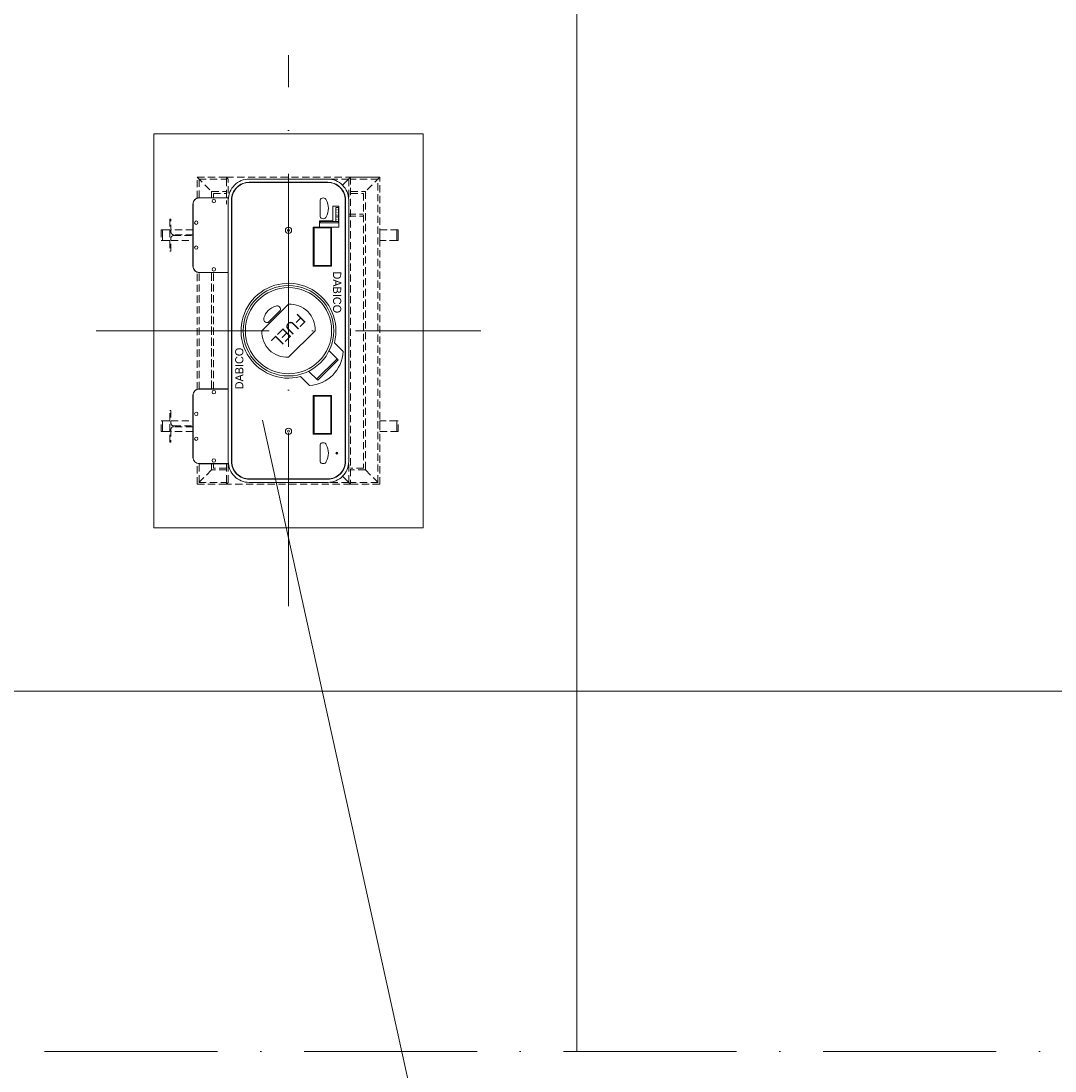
# Model space of a CAD drawing. Header units: millimetres. Extents: x -13331 to 209855, y -117294 to 47640.
# Tile 19 of 34: x 128078 to 135248, y -87408 to -80124. Entities that reach past the tile are written whole.
import ezdxf

# ---------------------------------------------------------------- set-up
doc = ezdxf.new("R2010")
doc.units = ezdxf.units.MM
doc.linetypes.add('ACAD_ISO10W100', pattern=[18, 12, -3, 0, -3])
doc.linetypes.add('HIDDEN', pattern=[0.375, 0.25, -0.125])
doc.layers.add('Bemaßung', color=7, linetype='Continuous', lineweight=9)
doc.layers.add('Beschriftung', color=7, linetype='Continuous', lineweight=9)
doc.dimstyles.new('DIN', dxfattribs={"dimtxt": 2.5, "dimasz": 2.5, "dimexe": 1.25, "dimexo": 0.625, "dimtad": 1, "dimtih": 1, "dimdec": 4, "dimdsep": 46, "dimlunit": 6, "dimtxsty": 'Standard', "dimcen": 2.5, "dimadec": 0, "dimazin": 0, "dimtfac": 1, "dimtdec": 4, "dimtmove": 0, "dimatfit": 3, "dimfxl": 0, "dimtvp": 1, "dimtolj": 1, "dimtzin": 0, "dimarcsym": 0})

# ---------------------------------------------------------------- blocks, each defined once
blk = doc.blocks.new('_Oblique')
at = {"color": 0, "linetype": 'ByBlock', "lineweight": -2}
blk.add_line((-0.5, -0.5), (0.5, 0.5), dxfattribs=at)
blk = doc.blocks.new('*D109')
at = {"layer": 'Bemaßung', "color": 0, "lineweight": -2, "transparency": 16777216}
for p, q in [((30106.4, -75905.9), (30106.4, -70472.2)), ((129932.5, -75905.9), (129932.5, -70472.2)), ((30106.4, -71472.2), (129932.5, -71472.2))]:
    blk.add_line(p, q, dxfattribs=at)
at = {"layer": 'DEFPOINTS', "color": 0, "transparency": 16777216}
for p in [(129932.5, -71472.2), (30106.4, -80905.9), (129932.5, -80905.9)]:
    blk.add_point(p, dxfattribs=at)
at = {"layer": 'Bemaßung', "color": 0, "lineweight": -2, "transparency": 16777216, "xscale": 1000, "yscale": 1000, "zscale": 1000, "rotation": 180}
blk.add_blockref('_Oblique', (30106.4, -71472.2), dxfattribs=at)
at = {"layer": 'Bemaßung', "color": 0, "lineweight": -2, "transparency": 16777216, "xscale": 1000, "yscale": 1000, "zscale": 1000}
blk.add_blockref('_Oblique', (129932.5, -71472.2), dxfattribs=at)
at = {"layer": 'Bemaßung', "color": 0, "transparency": 16777216, "insert": (80019.5, -70572.2), "char_height": 1000, "attachment_point": 5}
blk.add_mtext('\\A1;X', dxfattribs=at)

msp = doc.modelspace()

# ---------------------------------------------------------------- hatches: boundary and pattern name
at = {"lineweight": 0}
h = msp.add_hatch(color=1, dxfattribs=at)
h.dxf.hatch_style = 1
edge = h.paths.add_edge_path()
edge.add_arc((130267.41119, -83121.6841), 7.5, 90, 450)

# ---------------------------------------------------------------- linework, layer by layer
at = {"linetype": 'ACAD_ISO10W100', "lineweight": 18, "ltscale": 100}
for p, q in [((129932.51886, -84184.26087), (129932.51886, -80361.10732)), ((128597.80067, -82272.6841), (131267.23706, -82272.6841)), ((108438.80694, -87272.6841), (151201.28338, -87272.6841))]:
    msp.add_line(p, q, dxfattribs=at)
at = {"linetype": 'HIDDEN', "lineweight": 0, "ltscale": 200}
for p, q in [((129299.21886, -81207.3841), (129502.21886, -81207.3841)), ((129312.21886, -81350.4211), (129312.21886, -81220.3841)), ((129312.21886, -81220.3841), (129502.21886, -81220.3841)), ((129502.21886, -81220.3841), (129502.21886, -81394.1841)), ((129515.21886, -81394.1841), (129515.21886, -81220.3841)), ((130349.81886, -81220.3841), (130204.81886, -81220.3841)), ((130349.81886, -81220.3841), (130349.81886, -81365.3841)), ((130552.81886, -81220.3841), (130362.81886, -81220.3841)), ((130552.81886, -83324.9841), (130552.81886, -81220.3841)), ((130349.81886, -81465.1841), (130453.01886, -81465.1841)), ((130349.81886, -81478.1841), (130453.01886, -81478.1841)), ((129312.21886, -82676.4211), (129312.21886, -81868.94709)), ((129515.21886, -83324.9841), (129515.21886, -83151.1841)), ((129312.21886, -83324.9841), (129312.21886, -83194.94709)), ((129502.21886, -83324.9841), (129502.21886, -83194.9841)), ((130349.81886, -83324.9841), (130349.81886, -83179.9841)), ((129299.21886, -83337.9841), (129502.21886, -83337.9841)), ((129312.21886, -83324.9841), (129502.21886, -83324.9841)), ((130349.81886, -83324.9841), (130204.81886, -83324.9841)), ((130552.81886, -83324.9841), (130362.81886, -83324.9841)), ((130565.81886, -83337.9841), (130362.81886, -83337.9841))]:
    msp.add_line(p, q, dxfattribs=at)
at = {"lineweight": 0}
for p, q in [((129502.21886, -81207.3841), (129515.21886, -81220.3841)), ((130362.81886, -81207.3841), (130307.34934, -81262.85361)), ((130565.81886, -81207.3841), (130362.81886, -81207.3841)), ((130276.20104, -82474.94492), (130213.73028, -82412.47416)), ((130269.12997, -82467.87385), (130127.70862, -82609.29521)), ((130276.20104, -82474.94492), (130134.77969, -82616.36628)), ((130134.77969, -82616.36628), (130072.30892, -82553.89551)), ((130362.81886, -83337.9841), (130307.34934, -83282.51458)), ((129502.21886, -83337.9841), (129515.21886, -83324.9841))]:
    msp.add_line(p, q, dxfattribs=at)
for points in [[(130867.31886, -83639.4841), (130867.31886, -80905.8841), (128997.71886, -80905.8841), (128997.71886, -83639.4841)], [(130282.41119, -81554.1841), (130147.41119, -81554.1841), (130147.41119, -81511.1841), (130239.41119, -81511.1841), (130239.41119, -81409.1841), (130282.41119, -81409.1841)], [(130278.78507, -81513.97915), (130278.78507, -81418.09448), (130260.51878, -81418.09448), (130260.51878, -81513.97915)], [(130104.41119, -81554.1841), (130104.41119, -81824.1841), (130230.41119, -81824.1841), (130230.41119, -81554.1841)], [(130109.41119, -81559.1841), (130109.41119, -81819.1841), (130225.41119, -81819.1841), (130225.41119, -81559.1841)], [(130151.48338, -81513.97915), (130151.48338, -81524.10191), (130278.78507, -81524.10191), (130278.78507, -81513.97915)], [(130684.01886, -81646.6841), (130684.01886, -81572.6841), (130694.01886, -81572.6841), (130694.01886, -81646.6841)], [(130104.41119, -82991.1841), (130104.41119, -82721.1841), (130230.41119, -82721.1841), (130230.41119, -82991.1841)], [(130109.41119, -82986.1841), (130109.41119, -82726.1841), (130225.41119, -82726.1841), (130225.41119, -82986.1841)]]:
    msp.add_lwpolyline(points, close=True, dxfattribs=at)
at = {"linetype": 'HIDDEN', "lineweight": 0, "ltscale": 200}
for points in [[(129299.21886, -81352.96032), (129299.21886, -81207.3841), (129399.01886, -81307.1841), (129399.01886, -81350.3841)], [(129502.21886, -81220.3841), (129502.21886, -81207.3841), (130362.81886, -81207.3841), (130362.81886, -83337.9841), (129502.21886, -83337.9841), (129502.21886, -83324.9841)], [(129399.01886, -81350.3841), (129399.01886, -81307.1841), (129502.21886, -81307.1841)], [(129412.01886, -81350.3841), (129412.01886, -81320.1841), (129502.21886, -81320.1841)], [(130362.81886, -81307.1841), (130466.01886, -81307.1841), (130466.01886, -83238.1841), (130362.81886, -83238.1841)], [(130362.81886, -81320.1841), (130453.01886, -81320.1841), (130453.01886, -83225.1841), (130362.81886, -83225.1841)], [(129109.01886, -81572.6841), (129059.01886, -81572.6841), (129059.01886, -81646.6841), (129109.01886, -81646.6841)], [(129270.21886, -81572.6841), (129117.51886, -81572.6841)], [(129117.51886, -81646.6841), (129270.21886, -81646.6841)], [(129299.21886, -82678.96032), (129299.21886, -81866.40787)], [(129399.01886, -82676.3841), (129399.01886, -81868.9841)], [(129399.01886, -81868.9841), (129399.01886, -82676.3841)], [(129412.01886, -82676.3841), (129412.01886, -81868.9841)], [(129109.01886, -82972.6841), (129059.01886, -82972.6841), (129059.01886, -82898.6841), (129109.01886, -82898.6841)], [(129117.51886, -82898.6841), (129270.21886, -82898.6841)], [(129270.21886, -82972.6841), (129117.51886, -82972.6841)], [(129399.01886, -83194.9841), (129399.01886, -83238.1841), (129299.21886, -83337.9841), (129299.21886, -83192.40787)], [(129502.21886, -83238.1841), (129399.01886, -83238.1841), (129399.01886, -83194.9841)], [(129502.21886, -83225.1841), (129412.01886, -83225.1841), (129412.01886, -83194.9841)]]:
    msp.add_lwpolyline(points, dxfattribs=at)
for points in [[(130565.81886, -83337.9841), (130565.81886, -81207.3841), (130466.01886, -81307.1841), (130466.01886, -83238.1841)], [(129059.01886, -81646.6841), (129059.01886, -81572.6841), (129049.01886, -81572.6841), (129049.01886, -81646.6841)], [(130565.81886, -81646.6841), (130565.81886, -81572.6841), (130684.01886, -81572.6841), (130684.01886, -81646.6841)], [(129059.01886, -82898.6841), (129059.01886, -82972.6841), (129049.01886, -82972.6841), (129049.01886, -82898.6841)], [(130565.81886, -82898.6841), (130565.81886, -82972.6841), (130684.01886, -82972.6841), (130684.01886, -82898.6841)], [(130684.01886, -82898.6841), (130684.01886, -82972.6841), (130694.01886, -82972.6841), (130694.01886, -82898.6841)]]:
    msp.add_lwpolyline(points, close=True, dxfattribs=at)
at = {"lineweight": 0}
for points in [[(129660.21886, -83324.9841), (129932.51886, -83324.9841), (130204.81886, -83324.9841, 0.4142135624), (130349.81886, -83179.9841), (130349.81886, -81365.3841, 0.4142135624), (130204.81886, -81220.3841), (129932.51886, -81220.3841), (129660.21886, -81220.3841, 0.4142135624), (129515.21886, -81365.3841), (129515.21886, -83179.9841, 0.4142135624)], [(130327.41119, -83179.9841), (130327.41119, -81365.3841, 0.4142135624), (130204.81886, -81242.79176), (129660.21886, -81242.79176, 0.4142135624), (129537.62653, -81365.3841), (129537.62653, -83179.9841, 0.4142135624), (129660.21886, -83302.57643), (130204.81886, -83302.57643, 0.4142135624)], [(130204.81886, -83300.57643, 0.4142135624), (130325.41119, -83179.9841), (130325.41119, -81365.3841, 0.4142135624), (130204.81886, -81244.79176), (129660.21886, -81244.79176, 0.4142135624), (129539.62653, -81365.3841), (129539.62653, -83179.9841, 0.4142135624), (129660.21886, -83300.57643)], [(130151.41119, -81365.6841, -0.6744186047), (130194.41119, -81365.6841, -0.2586206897), (130194.41119, -81481.6841, -0.6744186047), (130151.41119, -81481.6841)], [(129932.51886, -82456.53186, -0.4461538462), (129748.6711, -82272.6841), (129932.51886, -82088.83633, -0.4461538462), (130116.36662, -82272.6841)], [(129874.53611, -82132.67695, 0.6744186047), (129844.13051, -82102.27136, 0.2586206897), (129762.10613, -82184.29575, 0.6744186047), (129792.51172, -82214.70134)], [(130151.41119, -83179.6841, 0.6744186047), (130194.41119, -83179.6841, 0.2586206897), (130194.41119, -83063.6841, 0.6744186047), (130151.41119, -83063.6841)]]:
    msp.add_lwpolyline(points, format="xyb", close=True, dxfattribs=at)
for points in [[(129515.21886, -81350.3841), (129314.01886, -81350.3841, 0.4142135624), (129270.21886, -81394.1841), (129270.21886, -81825.1841, 0.4142135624), (129314.01886, -81868.9841), (129515.21886, -81868.9841)], [(129515.21886, -81351.3841), (129314.01886, -81351.3841, 0.4142135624), (129271.21886, -81394.1841), (129271.21886, -81825.1841, 0.4142135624), (129314.01886, -81867.9841), (129515.21886, -81867.9841)], [(130312.09284, -82417.31285), (130250.80336, -82356.1245, 3.6863946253), (130015.46577, -82591.09756), (130076.98406, -82652.61585, 0.3821702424), (130311.99565, -82417.21583)], [(129515.21886, -82676.3841), (129314.01886, -82676.3841, 0.4142135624), (129270.21886, -82720.1841), (129270.21886, -83151.1841, 0.4142135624), (129314.01886, -83194.9841), (129515.21886, -83194.9841)], [(129515.21886, -82677.3841), (129314.01886, -82677.3841, 0.4142135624), (129271.21886, -82720.1841), (129271.21886, -83151.1841, 0.4142135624), (129314.01886, -83193.9841), (129515.21886, -83193.9841)]]:
    msp.add_lwpolyline(points, format="xyb", dxfattribs=at)
at = {"linetype": 'HIDDEN', "lineweight": 0, "ltscale": 200}
for points in [[(129270.21886, -81606.6841), (129135.51886, -81606.6841, -0.4142135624), (129117.51886, -81588.6841), (129117.51886, -81499.6841), (129109.01886, -81499.6841), (129109.01886, -81719.6841), (129117.51886, -81719.6841), (129117.51886, -81630.6841, -0.4142135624), (129135.51886, -81612.6841), (129270.21886, -81612.6841)], [(129270.21886, -82938.6841), (129135.51886, -82938.6841, 0.4142135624), (129117.51886, -82956.6841), (129117.51886, -83045.6841), (129109.01886, -83045.6841), (129109.01886, -82825.6841), (129117.51886, -82825.6841), (129117.51886, -82914.6841, 0.4142135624), (129135.51886, -82932.6841), (129270.21886, -82932.6841)]]:
    msp.add_lwpolyline(points, format="xyb", dxfattribs=at)
at = {"lineweight": 0}
for centre, radius in [((129414.61886, -81372.8841), 12), ((129292.71886, -81523.3841), 12), ((129932.51886, -81575.6841), 21.5), ((129932.51886, -81575.6841), 7.5), ((129292.71886, -81695.9841), 12), ((129414.61886, -81846.4841), 12), ((129932.51886, -82272.6841), 314.04), ((129932.51886, -82272.6841), 299.04), ((129414.61886, -82698.8841), 12), ((129292.71886, -82849.3841), 12), ((129932.51886, -82969.6841), 21.5), ((129292.71886, -83021.9841), 12), ((129932.51886, -82969.6841), 7.5), ((129414.61886, -83172.4841), 12), ((130267.41119, -83121.6841), 7.5)]:
    msp.add_circle(centre, radius, dxfattribs=at)
at = {"layer": 'Beschriftung'}
msp.add_line((129751.84314, -82893.51996), (132721.32339, -96346.05328), dxfattribs=at)
msp.add_lwpolyline([(127932.51886, -84772.6841), (131932.51886, -84772.6841), (131932.51886, -79772.6841), (127932.51886, -79772.6841)], close=True, dxfattribs=at)
for points in [[(135035.24981, -79772.6841), (131932.51886, -79772.6841), (131932.51886, -84772.6841), (135932.51886, -84772.6841), (135932.51886, -80478.03207)], [(131932.51886, -87272.6841), (131932.51886, -84772.6841), (127932.51886, -84772.6841), (127932.51886, -87272.6841)], [(135932.51886, -87272.6841), (135932.51886, -84772.6841), (131932.51886, -84772.6841), (131932.51886, -87272.6841)]]:
    msp.add_lwpolyline(points, dxfattribs=at)

# ---------------------------------------------------------------- texts
at = {"color": 1, "lineweight": 0}
for s, heights, insert, char_height, attachment_point, rotation in [('{\\Fisoct3|c0;\\C256;DABICO}', [18.13183], (130269.65193, -81466.03681), 13.7720543, 5, 90), ('{\\C256;DABICO}', [0], (130297.79843, -81861.6523), 56.4209169, 1, 270), ('{\\C256;FUEL}', [0], (129932.51886, -82272.6841), 80, 5, 225), ('{\\C256;DABICO}', [0], (129563.02605, -82679.47563), 56.4209169, 1, 90)]:
    msp.add_mtext_dynamic_manual_height_columns(s, width=156.4645159, gutter_width=12.5, heights=heights, dxfattribs=dict(at, insert=insert, char_height=char_height, attachment_point=attachment_point, rotation=rotation))

# ---------------------------------------------------------------- dimensions: what is measured, and where the dimension line sits
at = {"layer": 'Bemaßung'}
dim = msp.add_linear_dim(base=(129932.51886, -71472.16526), p1=(30106.41906, -80905.8841), p2=(129932.51886, -80905.8841), text='X', dimstyle='DIN', override={"dimscale": 100, "dimtxt": 10, "dimasz": 10, "dimexe": 10, "dimexo": 50, "dimgap": 4, "dimblk1": 'Oblique', "dimblk2": 'Oblique', "dimsah": 1, "dimtmove": 2}, dxfattribs=at)
dim.commit()
dim.dimension.update_dxf_attribs({"geometry": '*D109', "text_midpoint": (80019.46896, -70572.16526)})

doc.saveas('drawing.dxf')
